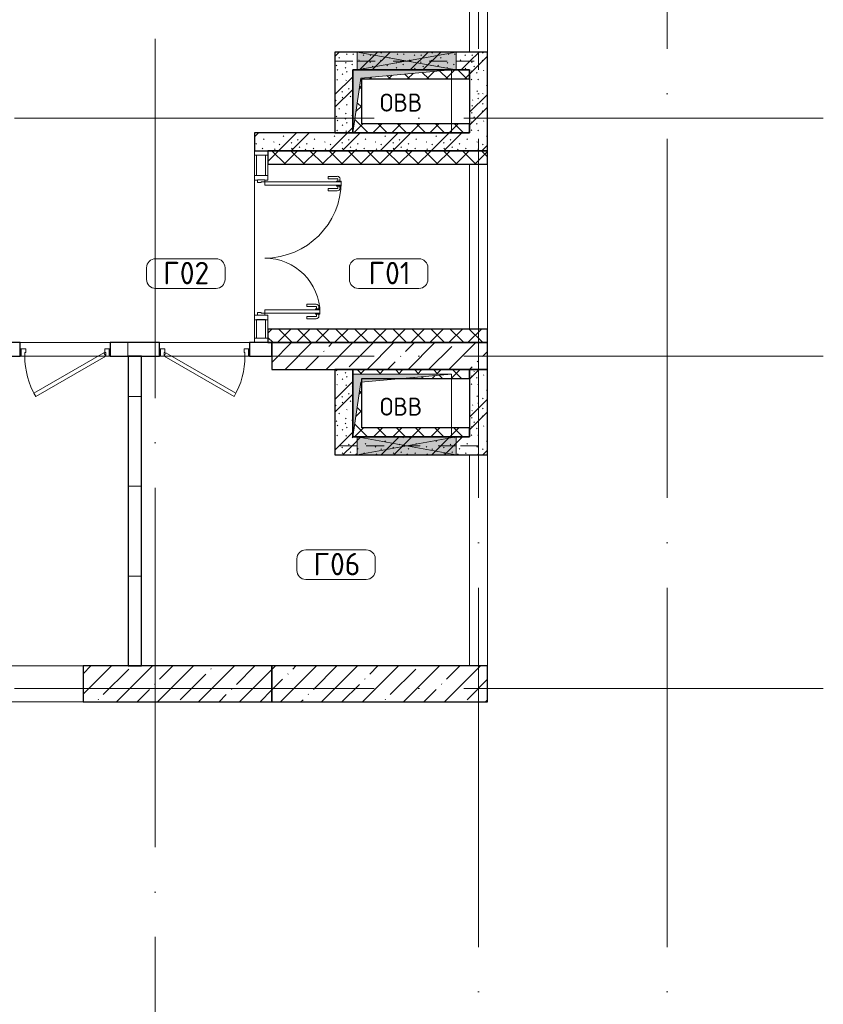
# Model space of a CAD drawing. Header units: millimetres. Extents: x -30540 to 173936, y -11730 to 122288.
# Tile 61 of 116: x 102798 to 111742, y -768 to 10195. Entities that reach past the tile are written whole.
import ezdxf

# ---------------------------------------------------------------- set-up
doc = ezdxf.new("R2010")
doc.units = ezdxf.units.MM
doc.linetypes.add('3_ Штрих_ 1 х 1 мм', pattern=[400, 200, -200])
doc.linetypes.add('ADSK_Линия сетки', pattern=[5000, 4000, -500, 0, -500])
for name, color, linetype, lineweight in [('A-____-NOTE-TEXT', 7, 'Continuous', 18), ('A-AREA-____-IDEN', 7, 'Continuous', 9), ('A-DOOR-____-MCUT', 7, 'Continuous', 9), ('A-DOOR-____-OTLN', 7, 'Continuous', 18), ('A-DOOR-FRAM-MCUT', 7, 'Continuous', 9), ('A-DOOR-OPNG-OTLN', 7, 'Continuous', 18), ('A-FLOR-____-OTLN', 7, 'Continuous', 18), ('A-GLAZ-____-MCUT', 7, 'Continuous', 9), ('A-GLAZ-____-OTLN', 7, 'Continuous', 18), ('A-GLAZ-CURT-MCUT', 7, 'Continuous', 9), ('A-GLAZ-CURT-OTLN', 7, 'Continuous', 18), ('A-GLAZ-CWMG-MCUT', 7, 'Continuous', 9), ('A-GLAZ-CWMG-OTLN', 7, 'Continuous', 18), ('A-WALL-____-MCUT', 7, 'Continuous', 40), ('A-WALL-____-PATT', 7, 'Continuous', 40), ('I-WALL-____-MCUT', 7, 'Continuous', 40), ('M-EQPM-____-OTLN', 7, 'Continuous', 18), ('S-BEAM-____-OTLN', 7, 'Continuous', 18), ('S-COLS-____-MCUT', 7, 'Continuous', 40), ('S-COLS-____-OTLN', 7, 'Continuous', 18), ('S-GRID-____-OTLN', 7, 'Continuous', 9)]:
    doc.layers.add(name, color=color, linetype=linetype, lineweight=lineweight)
doc.styles.add('GOST Common', font='GOST_Common.ttf', dxfattribs={"height": 200})
doc.styles.add('GOST Common_4', font='GOST_Common.ttf', dxfattribs={"height": 250})
pattern_1 = [(45, (0, 0), (-228.0985, 228.0985), []), (45, (228.1, 0), (-228.0985, 228.0985), [403.225, -80.645, 6.706, -73.939])]
pattern_2 = [(0, (0, 0), (0, 1000), []), (90, (0, 0), (-1000, 6e-14), [])]
pattern_3 = [(135, (300.56, 377.28), (-565.6854, 6e-14), [10, -790]), (135, (349.8, 474.73), (-565.6854, 6e-14), [10, -790]), (135, (423.93, 473.06), (-565.6854, 6e-14), [10, -790]), (135, (229.92, 447.9), (-565.6854, 6e-14), [10, -790]), (135, (155.08, 447.9), (-565.6854, 6e-14), [10, -790]), (135, (114.9, 369.03), (-565.6854, 6e-14), [10, -790]), (135, (132.43, 285.8), (-565.6854, 6e-14), [10, -790]), (135, (214.66, 322), (-565.6854, 6e-14), [10, -790]), (135, (198.16, 261.88), (-565.6854, 6e-14), [10, -790]), (135, (45.2, 272.9), (-565.6854, 6e-14), [10, -790]), (135, (42.32, 336.16), (-565.6854, 6e-14), [10, -790]), (135, (92.26, 192.24), (-565.6854, 6e-14), [10, -790]), (135, (7.07, 149.2), (-565.6854, 6e-14), [10, -790]), (135, (80.6, 95.1), (-565.6854, 6e-14), [10, -790]), (135, (79.53, 36.94), (-565.6854, 6e-14), [10, -790]), (135, (153.87, 74.56), (-565.6854, 6e-14), [10, -790]), (135, (228.35, 124.8), (-565.6854, 6e-14), [10, -790]), (135, (279.75, 180.4), (-565.6854, 6e-14), [10, -790]), (135, (282.9, 31.63), (-565.6854, 6e-14), [10, -790]), (135, (377.38, 53.45), (-565.6854, 6e-14), [10, -790]), (135, (352.28, 102.7), (-565.6854, 6e-14), [10, -790]), (135, (354.05, 0), (-565.6854, 6e-14), [10, -790]), (135, (553.23, 16.45), (-565.6854, 6e-14), [10, -790]), (135, (542.38, 63.45), (-565.6854, 6e-14), [10, -790]), (135, (536.58, 239.3), (-565.6854, 6e-14), [10, -790]), (135, (475.85, 203.9), (-565.6854, 6e-14), [10, -790]), (135, (475.85, 316.54), (-565.6854, 6e-14), [10, -790]), (135, (520.8, 408.7), (-565.6854, 6e-14), [10, -790]), (135, (551.1, 470.8), (-565.6854, 6e-14), [10, -790]), (135, (235.25, 537.93), (-565.6854, 6e-14), [10, -790]), (135, (407.25, 547.65), (-565.6854, 6e-14), [10, -790]), (135, (94.5, 558.6), (-565.6854, 6e-14), [10, -790]), (135, (46.4, 532.3), (-565.6854, 6e-14), [10, -790]), (135, (85.56, 465.04), (-565.6854, 6e-14), [10, -790]), (135, (355.53, 181.14), (-565.6854, 6e-14), [10, -790]), (135, (362.23, 243.6), (-565.6854, 6e-14), [10, -790]), (135, (413.45, 344.1), (-565.6854, 6e-14), [10, -790]), (135, (286.3, 273.25), (-565.6854, 6e-14), [10, -790]), (135, (423.02, 263.72), (-565.6854, 6e-14), [10, -790]), (135, (162.94, 190.2), (-565.6854, 6e-14), [10, -790]), (135, (470.25, 120.93), (-565.6854, 6e-14), [10, -790]), (135, (484.48, 9.78), (-565.6854, 6e-14), [10, -790]), (45, (0, 212.13), (-565.6854, 0), []), (45, (212.13, 0), (-565.6854, 0), []), (45, (353.55, 0), (-565.6854, 0), []), (45, (0, 353.55), (-565.6854, 0), [])]
pattern_4 = [(45, (0, 0), (-106.06602, 106.06602), []), (135, (0, 0), (-106.06602, -106.06602), [])]

# ---------------------------------------------------------------- blocks, each defined once
blk = doc.blocks.new('АР_Дверь однопольная - 1000х2100h_900__Глухая_1 эт_аренда-4113313-01 ЭМ')
at = {"layer": 'A-DOOR-____-MCUT', "color": 254, "lineweight": 15, "true_color": 0xcccccc}
for p, q in [((329, 525), (-450, 75)), ((-430, 40), (349, 490)), ((349, 490), (329, 525)), ((-450, 75), (-430, 40))]:
    blk.add_line(p, q, dxfattribs=at)
at = {"layer": 'A-DOOR-____-OTLN', "color": 254, "lineweight": 13, "true_color": 0xcccccc}
blk.add_arc((-450, 75), 900, 360, 30, dxfattribs=at)
at = {"layer": 'A-DOOR-FRAM-MCUT', "color": 254, "lineweight": 15, "true_color": 0xcccccc}
for p, q in [((-490, 75), (-500, 75)), ((-450, 75), (-490, 75)), ((-490, 75), (-490, -5)), ((-450, 35), (-450, 75)), ((-440, 35), (-450, 35)), ((-440, -5), (-440, 35)), ((450, 35), (440, 35)), ((440, 35), (440, -5)), ((490, 75), (450, 75)), ((450, 75), (450, 35)), ((490, -5), (490, 75)), ((490, 75), (500, 75)), ((-490, -5), (-500, -5)), ((-490, -5), (-440, -5)), ((440, -5), (490, -5)), ((490, -5), (500, -5))]:
    blk.add_line(p, q, dxfattribs=at)
blk = doc.blocks.new('АР_Дверь однопольная - 1000х2100h_900__Глухая_1 эт_аренда-4113348-01 ЭМ')
at = {"layer": 'A-DOOR-____-MCUT', "color": 254, "lineweight": 15, "true_color": 0xcccccc}
for p, q in [((-329, 525), (-349, 490)), ((-349, 490), (430, 40)), ((450, 75), (-329, 525)), ((430, 40), (450, 75))]:
    blk.add_line(p, q, dxfattribs=at)
at = {"layer": 'A-DOOR-____-OTLN', "color": 254, "lineweight": 13, "true_color": 0xcccccc}
blk.add_arc((450, 75), 900, 150, 180, dxfattribs=at)
at = {"layer": 'A-DOOR-FRAM-MCUT', "color": 254, "lineweight": 15, "true_color": 0xcccccc}
for p, q in [((-490, 75), (-500, 75)), ((-450, 75), (-490, 75)), ((-490, 75), (-490, -5)), ((-450, 35), (-450, 75)), ((-440, 35), (-450, 35)), ((-440, -5), (-440, 35)), ((450, 35), (440, 35)), ((440, 35), (440, -5)), ((490, 75), (450, 75)), ((450, 75), (450, 35)), ((490, -5), (490, 75)), ((490, 75), (500, 75)), ((-490, -5), (-500, -5)), ((-490, -5), (-440, -5)), ((440, -5), (490, -5)), ((490, -5), (500, -5))]:
    blk.add_line(p, q, dxfattribs=at)
blk = doc.blocks.new('Системная панель - С остеклением-1180305-01 ЭМ')
at = {"layer": 'A-GLAZ-CURT-MCUT', "color": 254, "lineweight": 15, "true_color": 0xcccccc}
for p, q in [((102.5, 50), (-102.5, 50)), ((-102.5, 50), (-102.5, -50)), ((102.5, -50), (102.5, 50)), ((-102.5, -50), (102.5, -50))]:
    blk.add_line(p, q, dxfattribs=at)
blk = doc.blocks.new('Системная панель - С остеклением-1180306-01 ЭМ')
at = {"layer": 'A-GLAZ-CURT-MCUT', "color": 254, "lineweight": 15, "true_color": 0xcccccc}
for p, q in [((112.5, 50), (-112.5, 50)), ((-112.5, 50), (-112.5, -50)), ((112.5, -50), (112.5, 50)), ((-112.5, -50), (112.5, -50))]:
    blk.add_line(p, q, dxfattribs=at)
blk = doc.blocks.new('АР_Дверь_Панель двупольная - АР_Дверь_Панель двупольная-1180336-01 ЭМ')
at = {"layer": 'A-DOOR-____-MCUT', "color": 254, "lineweight": 15, "true_color": 0xcccccc}
for p, q in [((-733, 40), (-733, 890)), ((-733, 890), (-693, 890)), ((-693, 890), (-693, 40)), ((732, 655), (692, 655)), ((692, 655), (692, 40)), ((732, 40), (732, 655)), ((-693, 40), (-733, 40)), ((692, 40), (732, 40))]:
    blk.add_line(p, q, dxfattribs=at)
at = {"layer": 'A-DOOR-____-OTLN', "color": 254, "lineweight": 5, "true_color": 0xcccccc}
for p, q in [((-740, 877), (-763, 877)), ((-740, 890), (-740, 840)), ((-733, 890), (-740, 890)), ((-693, 890), (-684, 890)), ((-684, 890), (-684, 840)), ((-684, 877), (-662, 877)), ((-792, 745), (-792, 848)), ((-767, 745), (-767, 848)), ((-740, 852), (-763, 852)), ((-740, 840), (-733, 840)), ((-684, 840), (-693, 840)), ((-684, 852), (-662, 852)), ((-657, 745), (-657, 848)), ((-632, 745), (-632, 848)), ((-767, 745), (-792, 745)), ((-657, 745), (-632, 745)), ((632, 510), (632, 613)), ((657, 510), (657, 613)), ((684, 642), (662, 642)), ((684, 617), (662, 617)), ((684, 655), (684, 605)), ((692, 655), (684, 655)), ((684, 605), (692, 605)), ((732, 655), (740, 655)), ((740, 605), (732, 605)), ((740, 655), (740, 605)), ((740, 642), (763, 642)), ((740, 617), (763, 617)), ((767, 510), (767, 613)), ((792, 510), (792, 613)), ((657, 510), (632, 510)), ((767, 510), (792, 510))]:
    blk.add_line(p, q, dxfattribs=at)
for centre, radius, start, end in [((-763, 848), 30, 90, 180), ((-662, 848), 30, 360, 90), ((-763, 848), 4.99, 90, 180), ((-662, 848), 4.99, 0, 90), ((662, 613), 30, 90, 180), ((662, 613), 4.99, 90, 180), ((763, 613), 30, 0, 90), ((763, 613), 4.99, 0, 90)]:
    blk.add_arc(centre, radius, start, end, dxfattribs=at)
at = {"layer": 'A-DOOR-____-OTLN', "color": 254, "lineweight": 13, "true_color": 0xcccccc}
for centre, radius, start, end in [((-733, 40), 850, 0, 90), ((732, 40), 615, 90, 180)]:
    blk.add_arc(centre, radius, start, end, dxfattribs=at)
at = {"layer": 'A-DOOR-FRAM-MCUT', "color": 254, "lineweight": 15, "true_color": 0xcccccc}
for p, q in [((-753, 40), (-733, 40)), ((-753, -40), (-753, 40)), ((-733, 40), (-733, 0)), ((732, 0), (723, 0)), ((723, 0), (723, -40)), ((753, 40), (732, 40)), ((732, 40), (732, 0)), ((753, -40), (753, 40)), ((-723, -40), (-753, -40)), ((-733, 0), (-723, 0)), ((-723, 0), (-723, -40)), ((723, -40), (753, -40))]:
    blk.add_line(p, q, dxfattribs=at)
blk = doc.blocks.new('Прямоугольный импост - 150х50-V104-01 ЭМ')
at = {"layer": 'A-GLAZ-CWMG-MCUT', "color": 254, "lineweight": 15, "true_color": 0xcccccc}
for p, q in [((-50, 75), (0, 75)), ((-50, -75), (-50, 75)), ((0, 75), (0, -75)), ((0, -75), (-50, -75))]:
    blk.add_line(p, q, dxfattribs=at)
blk = doc.blocks.new('Прямоугольный импост - 150х50-V105-01 ЭМ')
at = {"layer": 'A-GLAZ-CWMG-MCUT', "color": 254, "lineweight": 15, "true_color": 0xcccccc}
for p, q in [((-25, 75), (25, 75)), ((-25, 40), (-25, 75)), ((25, 75), (25, -75)), ((-25, -75), (-25, -40)), ((25, -75), (-25, -75))]:
    blk.add_line(p, q, dxfattribs=at)
blk = doc.blocks.new('Прямоугольный импост - 150х50-V106-01 ЭМ')
at = {"layer": 'A-GLAZ-CWMG-MCUT', "color": 254, "lineweight": 15, "true_color": 0xcccccc}
for p, q in [((-25, 75), (25, 75)), ((-25, -75), (-25, 75)), ((25, 75), (25, 40)), ((25, -75), (-25, -75)), ((25, -40), (25, -75))]:
    blk.add_line(p, q, dxfattribs=at)
blk = doc.blocks.new('Прямоугольный импост - 150х50-1180333-01 ЭМ')
at = {"layer": 'A-GLAZ-CWMG-MCUT', "color": 254, "lineweight": 15, "true_color": 0xcccccc}
for p, q in [((0, 75), (-50, 75)), ((-50, 75), (-50, -75)), ((0, -75), (0, 75)), ((-50, -75), (0, -75))]:
    blk.add_line(p, q, dxfattribs=at)
blk = doc.blocks.new('КР-Проем - Настраиваемый-3266171-01 ЭМ')
at = {"layer": 'A-DOOR-OPNG-OTLN', "color": 254, "lineweight": 13, "true_color": 0xcccccc}
for p, q in [((-550, 200), (550, 200)), ((-550, -200), (550, -200))]:
    blk.add_line(p, q, dxfattribs=at)
blk = doc.blocks.new('АР_Отверстие прямоугольное - ОВВ-4141553-01 ЭМ')
at = {"layer": 'A-GLAZ-____-OTLN', "lineweight": 13, "true_color": 0xf9f9f9}
blk.add_hatch(color=7, dxfattribs=at).paths.add_polyline_path([(-425, -100), (675, -100), (675, 100), (-425, 100)])
at = {"layer": 'A-GLAZ-____-MCUT', "color": 254, "lineweight": 15, "true_color": 0xcccccc}
for p, q in [((-425, 100), (-425, -100)), ((675, 100), (675, -100))]:
    blk.add_line(p, q, dxfattribs=at)
at = {"layer": 'A-GLAZ-____-OTLN', "color": 254, "lineweight": 5, "true_color": 0xcccccc}
for p, q in [((675, 100), (-425, -100)), ((-425, 100), (675, -100))]:
    blk.add_line(p, q, dxfattribs=at)
at = {"layer": 'A-GLAZ-____-OTLN', "color": 254, "lineweight": 13, "true_color": 0xcccccc}
for p, q in [((675, 100), (-425, 100)), ((-425, 100), (-425, -100)), ((675, -100), (675, 100)), ((-425, -100), (675, -100))]:
    blk.add_line(p, q, dxfattribs=at)
blk = doc.blocks.new('АР_Перемычка - 200_Уx2_50x5__250-250-4321192-01 ЭМ')
at = {"layer": 'S-BEAM-____-OTLN', "color": 254, "linetype": '3_ Штрих_ 1 х 1 мм', "lineweight": 15, "true_color": 0xdcdcdc}
for p, q in [((-800, 100), (-800, -100)), ((800, 100), (800, -100)), ((-800, 0), (-550, 0)), ((-550, 0), (550, 0)), ((550, 0), (800, 0))]:
    blk.add_line(p, q, dxfattribs=at)
blk = doc.blocks.new('АР_Канал вертикальный прямоугольный - ОВВ-3109840-01 ЭМ')
at = {"layer": 'M-EQPM-____-OTLN', "lineweight": 13, "true_color": 0xe2e2e2}
blk.add_hatch(color=254, dxfattribs=at).paths.add_polyline_path([(-550, -350), (-460, 260), (550, 350), (-550, 350)])
at = {"layer": 'M-EQPM-____-OTLN', "color": 253, "lineweight": 13, "true_color": 0xaaaaaa}
for p, q in [((550, 350), (-550, 350)), ((-550, 350), (-550, -350)), ((550, 350), (-550, 350)), ((-550, 350), (-550, -350)), ((-550, -350), (-550, 350)), ((-550, 350), (550, 350)), ((-460, 260), (550, 350)), ((-460, 260), (550, 350)), ((550, -350), (550, 350)), ((550, 350), (550, -350)), ((-550, -350), (-460, 260)), ((-550, -350), (-460, 260)), ((-550, -350), (550, -350)), ((550, -350), (-550, -350))]:
    blk.add_line(p, q, dxfattribs=at)
blk = doc.blocks.new('Наметкина 10_РД_АР_К4_отсоединено_rvt-1-01 ЭМ')
at = {"layer": 'A-WALL-____-PATT', "lineweight": 5, "true_color": 0xcccccc}
h = blk.add_hatch(dxfattribs=at)
h.set_pattern_fill('FP_105', color=254, style=0, pattern_type=2)
h.set_pattern_definition(pattern_3)
h.paths.add_polyline_path([(106305, 9635), (107805, 9635), (107805, 9835), (106305, 9835)])
h = blk.add_hatch(dxfattribs=at)
h.set_pattern_fill('FP_105', color=254, style=0, pattern_type=2)
h.set_pattern_definition(pattern_3)
h.paths.add_polyline_path([(107805, 8735), (108005, 8735), (108005, 9835), (107805, 9835), (107805, 8935)])
h = blk.add_hatch(dxfattribs=at)
h.set_pattern_fill('FP_105', color=254, style=0, pattern_type=2)
h.set_pattern_definition(pattern_3)
h.paths.add_polyline_path([(106505, 8935), (106505, 9635), (106305, 9635), (106305, 8935)])
h = blk.add_hatch(dxfattribs=at)
h.set_pattern_fill('FP_107', color=254, style=0, pattern_type=2)
h.set_pattern_definition(pattern_4)
h.paths.add_polyline_path([(107805, 9535), (107805, 9635), (107605, 9635), (106595, 9545), (106595, 9535), (107655, 9535)])
h = blk.add_hatch(dxfattribs=at)
h.set_pattern_fill('FP_107', color=254, style=0, pattern_type=2)
h.set_pattern_definition(pattern_4)
h.paths.add_polyline_path([(106520, 9035), (106605, 9035), (106605, 9535), (106594, 9535)])
h = blk.add_hatch(dxfattribs=at)
h.set_pattern_fill('FP_107', color=254, style=0, pattern_type=2)
h.set_pattern_definition(pattern_4)
h.paths.add_polyline_path([(106595, 8935), (107805, 8935), (107805, 9035), (106520, 9035), (106505, 8935)])
h = blk.add_hatch(dxfattribs=at)
h.set_pattern_fill('FP_105', color=254, style=0, pattern_type=2)
h.set_pattern_definition(pattern_3)
h.paths.add_polyline_path([(106595, 8735), (107805, 8735), (107805, 8935), (105410, 8935), (105410, 8735), (106505, 8735)])
h = blk.add_hatch(dxfattribs=at)
h.set_pattern_fill('FP_107', color=254, style=0, pattern_type=2)
h.set_pattern_definition(pattern_4)
h.paths.add_polyline_path([(108005, 8585), (108005, 8735), (105560, 8735), (105560, 8585), (106154, 8585)])
h = blk.add_hatch(dxfattribs=at)
h.set_pattern_fill('FP_107', color=254, style=0, pattern_type=2)
h.set_pattern_definition(pattern_4)
h.paths.add_polyline_path([(108005, 6600), (108005, 6750), (105560, 6750), (105560, 6600), (106154, 6600)])
h = blk.add_hatch(dxfattribs=at)
h.set_pattern_fill('FP_106', color=254, style=0, pattern_type=2)
h.set_pattern_definition(pattern_2)
h.paths.add_polyline_path([(105605, 6450), (105605, 6600), (105355, 6600), (105355, 6450)])
h.paths.add_polyline_path([(104114, 6450), (104355, 6450), (104355, 6600), (103805, 6600), (103805, 6450)])
h.paths.add_polyline_path([(102805, 6450), (102805, 6600), (100315, 6600), (100315, 6450), (102074, 6450)])
h = blk.add_hatch(dxfattribs=at)
h.set_pattern_fill('FP_106', color=254, style=0, pattern_type=2)
h.set_pattern_definition(pattern_2)
h.paths.add_polyline_path([(104005, 3000), (104155, 3000), (104155, 6450), (104005, 6450), (104005, 4274)])
h = blk.add_hatch(dxfattribs=at)
h.set_pattern_fill('FP_105', color=254, style=0, pattern_type=2)
h.set_pattern_definition(pattern_3)
h.paths.add_polyline_path([(106505, 5350), (106505, 6300), (106305, 6300), (106305, 5350)])
h = blk.add_hatch(dxfattribs=at)
h.set_pattern_fill('FP_107', color=254, style=0, pattern_type=2)
h.set_pattern_definition(pattern_4)
h.paths.add_polyline_path([(107605, 6200), (107805, 6200), (107805, 6300), (106505, 6300), (106505, 6250), (107605, 6250), (107044, 6200)])
h = blk.add_hatch(dxfattribs=at)
h.set_pattern_fill('FP_105', color=254, style=0, pattern_type=2)
h.set_pattern_definition(pattern_3)
h.paths.add_polyline_path([(108005, 5350), (108005, 6300), (107805, 6300), (107805, 5350)])
h = blk.add_hatch(dxfattribs=at)
h.set_pattern_fill('FP_107', color=254, style=0, pattern_type=2)
h.set_pattern_definition(pattern_4)
h.paths.add_polyline_path([(106520, 5650), (106605, 5650), (106605, 6161), (106595, 6160)])
h = blk.add_hatch(dxfattribs=at)
h.set_pattern_fill('FP_107', color=254, style=0, pattern_type=2)
h.set_pattern_definition(pattern_4)
h.paths.add_polyline_path([(107655, 5550), (107805, 5550), (107805, 5650), (106520, 5650), (106505, 5550), (106595, 5550)])
h = blk.add_hatch(dxfattribs=at)
h.set_pattern_fill('FP_105', color=254, style=0, pattern_type=2)
h.set_pattern_definition(pattern_3)
h.paths.add_polyline_path([(106555, 5350), (107805, 5350), (107805, 5550), (106505, 5550), (106505, 5350)])
h = blk.add_hatch(dxfattribs=at)
h.set_pattern_fill('FP_88', color=254, style=0, pattern_type=2)
h.set_pattern_definition(pattern_1)
h.paths.add_polyline_path([(102405, 2600), (102405, 3000), (99555, 3000), (99555, 2600), (102074, 2600)])
h.paths.add_polyline_path([(105605, 2600), (105605, 3000), (103505, 3000), (103505, 2600)])
at = {"layer": 'S-COLS-____-OTLN', "lineweight": 5, "true_color": 0xcccccc}
h = blk.add_hatch(dxfattribs=at)
h.set_pattern_fill('FP_88', color=254, style=0, pattern_type=2)
h.set_pattern_definition(pattern_1)
h.paths.add_polyline_path([(105605, 6300), (108005, 6300), (108005, 6600), (105605, 6600)])
h = blk.add_hatch(dxfattribs=at)
h.set_pattern_fill('FP_88', color=254, style=0, pattern_type=2)
h.set_pattern_definition(pattern_1)
h.paths.add_polyline_path([(108005, 2600), (108005, 3000), (105605, 3000), (105605, 2600), (106154, 2600)])
at = {"layer": 'A-FLOR-____-OTLN', "color": 254, "lineweight": 13, "true_color": 0xcccccc}
for p, q in [((107805, 9835), (107805, 12100)), ((107805, 12100), (107805, 9835)), ((108005, 9835), (108005, 12100)), ((105410, 8460), (105410, 8685)), ((105560, 8585), (105560, 8460)), ((107805, 6750), (107805, 8585)), ((107805, 8585), (107805, 6750)), ((108005, 6750), (108005, 8585)), ((105410, 8410), (105410, 6905)), ((105410, 6905), (105410, 8410)), ((105410, 6650), (105410, 6855)), ((105560, 6855), (105560, 6750)), ((102805, 6600), (103805, 6600)), ((103805, 6600), (102805, 6600)), ((104355, 6600), (105355, 6600)), ((105355, 6600), (104355, 6600)), ((104155, 6450), (104155, 3000)), ((107805, 3000), (107805, 5350)), ((107805, 5350), (107805, 3000)), ((108005, 3000), (108005, 5350)), ((102405, 3000), (103505, 3000))]:
    blk.add_line(p, q, dxfattribs=at)
at = {"layer": 'A-WALL-____-MCUT', "color": 254, "lineweight": 30, "true_color": 0xcccccc}
for p, q in [((108005, 9835), (107805, 9835)), ((108005, 8735), (108005, 9835)), ((106555, 9635), (106505, 9635)), ((106505, 9635), (106505, 9535)), ((107655, 9635), (106555, 9635)), ((107805, 9635), (107655, 9635)), ((107805, 9635), (107805, 8935)), ((107805, 9535), (107805, 9635)), ((106505, 9535), (106505, 9035)), ((106605, 9535), (107805, 9535)), ((106605, 9035), (106605, 9535)), ((106505, 9035), (106505, 8935)), ((107805, 9035), (106605, 9035)), ((107805, 8935), (107805, 9035)), ((106505, 8935), (107805, 8935)), ((108005, 8735), (105560, 8735)), ((105560, 8735), (105560, 8585)), ((107805, 8735), (108005, 8735)), ((108005, 8585), (108005, 8735)), ((105560, 8585), (108005, 8585)), ((108005, 6750), (105560, 6750)), ((105560, 6750), (105560, 6600)), ((108005, 6600), (108005, 6750)), ((102805, 6600), (102025, 6600)), ((102805, 6450), (102805, 6600)), ((104355, 6600), (103805, 6600)), ((103805, 6600), (103805, 6450)), ((104355, 6450), (104355, 6600)), ((105605, 6600), (105355, 6600)), ((105355, 6600), (105355, 6450)), ((105560, 6600), (108005, 6600)), ((105605, 6450), (105605, 6600)), ((100315, 6450), (102805, 6450)), ((103805, 6450), (104355, 6450)), ((104005, 6450), (104005, 3000)), ((104155, 6450), (104005, 6450)), ((104155, 3000), (104155, 6450)), ((105355, 6450), (105605, 6450)), ((107805, 6300), (106505, 6300)), ((106505, 6300), (106505, 6200)), ((107805, 6300), (107805, 5550)), ((108005, 6300), (107805, 6300)), ((107805, 6200), (107805, 6300)), ((108005, 5350), (108005, 6300)), ((106505, 6200), (106505, 5650)), ((106605, 6200), (107805, 6200)), ((106605, 5650), (106605, 6200)), ((106505, 5650), (106505, 5550)), ((107805, 5650), (106605, 5650)), ((107805, 5550), (107805, 5650)), ((106505, 5550), (106555, 5550)), ((106555, 5550), (107655, 5550)), ((107655, 5550), (107805, 5550)), ((107805, 5350), (108005, 5350)), ((105605, 3000), (103505, 3000)), ((103505, 3000), (103505, 2600)), ((104005, 3000), (104155, 3000)), ((105605, 2600), (105605, 3000)), ((103505, 2600), (105605, 2600))]:
    blk.add_line(p, q, dxfattribs=at)
at = {"layer": 'I-WALL-____-MCUT', "color": 254, "lineweight": 30, "true_color": 0xcccccc}
for p, q in [((106555, 9835), (106305, 9835)), ((106305, 9835), (106305, 9635)), ((107655, 9835), (106555, 9835)), ((107805, 9835), (107655, 9835)), ((106305, 9635), (106305, 8935)), ((106505, 9635), (106555, 9635)), ((106505, 8935), (106505, 9635)), ((106555, 9635), (107655, 9635)), ((107655, 9635), (107805, 9635)), ((107805, 8935), (105410, 8935)), ((105410, 8935), (105410, 8735)), ((106305, 8935), (106505, 8935)), ((105410, 8735), (107805, 8735)), ((106305, 6300), (106305, 5350)), ((106505, 6300), (106305, 6300)), ((106505, 5550), (106505, 6300)), ((106555, 5550), (106505, 5550)), ((107655, 5550), (106555, 5550)), ((107805, 5550), (107655, 5550)), ((106305, 5350), (106505, 5350)), ((106505, 5350), (106555, 5350)), ((106555, 5350), (107655, 5350)), ((107655, 5350), (107805, 5350))]:
    blk.add_line(p, q, dxfattribs=at)
at = {"layer": 'S-COLS-____-MCUT', "color": 254, "lineweight": 30, "true_color": 0xcccccc}
for p, q in [((108005, 6600), (105605, 6600)), ((105605, 6600), (105605, 6300)), ((108005, 6300), (108005, 6600)), ((105605, 6300), (108005, 6300)), ((108005, 3000), (105605, 3000)), ((105605, 3000), (105605, 2600)), ((108005, 2600), (108005, 3000)), ((105605, 2600), (108005, 2600))]:
    blk.add_line(p, q, dxfattribs=at)
at = {"layer": 'A-DOOR-____-OTLN', "color": 254, "lineweight": 13, "true_color": 0xcccccc}
for name, p, rotation in [('АР_Дверь_Панель двупольная - АР_Дверь_Панель двупольная-1180336-01 ЭМ', (105485, 7658), 269.9999999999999), ('АР_Дверь однопольная - 1000х2100h_900__Глухая_1 эт_аренда-4113313-01 ЭМ', (103305, 6525), 180), ('АР_Дверь однопольная - 1000х2100h_900__Глухая_1 эт_аренда-4113348-01 ЭМ', (104855, 6525), 180)]:
    blk.add_blockref(name, p, dxfattribs=dict(at, rotation=rotation))
blk.add_blockref('КР-Проем - Настраиваемый-3266171-01 ЭМ', (102955, 2800), dxfattribs=at)
at = {"layer": 'A-GLAZ-____-OTLN', "color": 254, "lineweight": 13, "true_color": 0xcccccc}
blk.add_blockref('АР_Отверстие прямоугольное - ОВВ-4141553-01 ЭМ', (106980, 9735), dxfattribs=at)
at = {"layer": 'A-GLAZ-____-OTLN', "color": 254, "lineweight": 13, "true_color": 0xcccccc, "rotation": 180}
blk.add_blockref('АР_Отверстие прямоугольное - ОВВ-4141553-01 ЭМ', (107230, 5450), dxfattribs=at)
at = {"layer": 'A-GLAZ-CURT-OTLN', "color": 254, "lineweight": 13, "true_color": 0xcccccc, "rotation": 89.9999999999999}
for name, p in [('Системная панель - С остеклением-1180306-01 ЭМ', (105485, 8573)), ('Системная панель - С остеклением-1180305-01 ЭМ', (105485, 6753))]:
    blk.add_blockref(name, p, dxfattribs=at)
at = {"layer": 'A-GLAZ-CWMG-OTLN', "color": 254, "lineweight": 13, "true_color": 0xcccccc, "extrusion": (0, 0, -1), "rotation": 90.00000000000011}
for name, p in [('Прямоугольный импост - 150х50-V104-01 ЭМ', (-105485, 8735)), ('Прямоугольный импост - 150х50-V105-01 ЭМ', (-105485, 8435)), ('Прямоугольный импост - 150х50-V106-01 ЭМ', (-105485, 6880))]:
    blk.add_blockref(name, p, dxfattribs=at)
at = {"layer": 'A-GLAZ-CWMG-OTLN', "color": 254, "lineweight": 13, "true_color": 0xcccccc, "rotation": 269.9999999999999}
blk.add_blockref('Прямоугольный импост - 150х50-1180333-01 ЭМ', (105485, 6600), dxfattribs=at)
at = {"layer": 'M-EQPM-____-OTLN', "color": 253, "lineweight": 5, "true_color": 0xaaaaaa}
for p in [(107055, 9285), (107055, 5900)]:
    blk.add_blockref('АР_Канал вертикальный прямоугольный - ОВВ-3109840-01 ЭМ', p, dxfattribs=at)
at = {"layer": 'S-BEAM-____-OTLN', "color": 254, "lineweight": 13, "true_color": 0xcccccc}
blk.add_blockref('АР_Перемычка - 200_Уx2_50x5__250-250-4321192-01 ЭМ', (107105, 9735), dxfattribs=at)
at = {"layer": 'S-BEAM-____-OTLN', "color": 254, "lineweight": 13, "true_color": 0xcccccc, "rotation": 180}
blk.add_blockref('АР_Перемычка - 200_Уx2_50x5__250-250-4321192-01 ЭМ', (107105, 5450), dxfattribs=at)
at = {"layer": 'A-____-NOTE-TEXT', "color": 253, "lineweight": 5, "true_color": 0xaaaaaa, "char_height": 200, "width": 609.28, "attachment_point": 1, "style": 'GOST Common'}
for insert in [(106807, 9372), (106807, 5987)]:
    blk.add_mtext('ОВВ', dxfattribs=dict(at, insert=insert))
blk = doc.blocks.new('Марка помещения 2 - Марка помещения 2-1605974-01 ЭМ')
at = {"layer": 'A-AREA-____-IDEN', "color": 253, "true_color": 0xaaaaaa}
for p, q in [((-1.797, 0.841), (1.569, 0.841)), ((-2.297, -0.309), (-2.297, 0.341)), ((2.069, 0.341), (2.069, -0.309)), ((1.569, -0.809), (-1.797, -0.809))]:
    blk.add_line(p, q, dxfattribs=at)
for centre, start, end in [((-1.797, 0.341), 90, 180), ((1.569, 0.341), 0, 90), ((-1.797, -0.309), 180, 270), ((1.569, -0.309), 270, 360)]:
    blk.add_arc(centre, 0.5, start, end, dxfattribs=at)

msp = doc.modelspace()

# ---------------------------------------------------------------- linework, layer by layer
at = {"layer": 'S-GRID-____-OTLN', "color": 253, "linetype": 'ADSK_Линия сетки', "true_color": 0xaaaaaa}
for p, q in [((104305.3, -9017.8), (104305.3, 57662.6)), ((107905.3, -10130.4), (107905.3, 56550)), ((110005.3, -10130.4), (110005.3, 56550)), ((111741.6, 9100), (78589.2, 9100)), ((111741.6, 6450), (78589.2, 6450)), ((111741.6, 2750), (78589.2, 2750))]:
    msp.add_line(p, q, dxfattribs=at)

# ---------------------------------------------------------------- block references
at = {"lineweight": 5}
msp.add_blockref('Наметкина 10_РД_АР_К4_отсоединено_rvt-1-01 ЭМ', (0, 0), dxfattribs=at)
at = {"layer": 'A-AREA-____-IDEN', "color": 253, "true_color": 0xaaaaaa, "xscale": 199.9999999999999, "yscale": 199.9999999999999, "zscale": 199.9999999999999}
for p in [(104669.4, 7365.2), (106927.1, 7365.2), (106341.6, 4124.4)]:
    msp.add_blockref('Марка помещения 2 - Марка помещения 2-1605974-01 ЭМ', p, dxfattribs=at)

# ---------------------------------------------------------------- texts
at = {"layer": 'A-AREA-____-IDEN', "color": 253, "true_color": 0xaaaaaa, "char_height": 250, "attachment_point": 1, "style": 'GOST Common_4'}
for s, insert, width in [('\\fGOST Common|b0|i0|c204|p34|;Г', (104394.9, 7499), 224.472), ('02', (104580.1, 7499), 448.945), ('\\fGOST Common|b0|i0|c204|p34|;Г', (106679.6, 7499), 224.472), ('01', (106864.8, 7499), 384.81), ('\\fGOST Common|b0|i0|c204|p34|;Г', (106067.1, 4258.2), 224.472), ('06', (106252.3, 4258.2), 448.945)]:
    msp.add_mtext(s, dxfattribs=dict(at, insert=insert, width=width))

doc.saveas('drawing.dxf')
